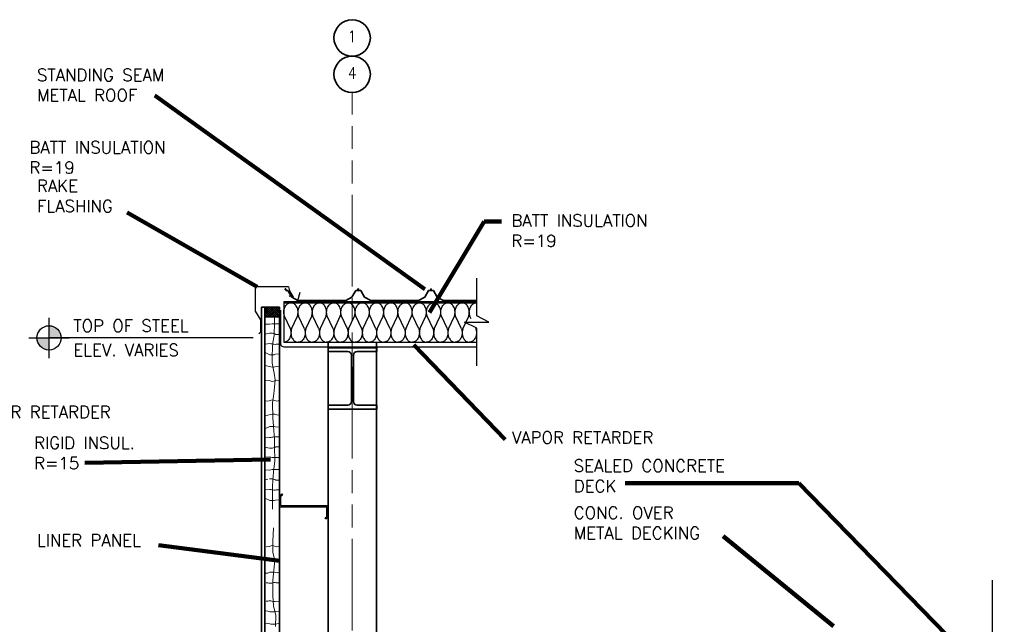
# Model space of a CAD drawing. Extents: x 155 to 606, y 184 to 461.
# Tile 19 of 28: x 250 to 412, y 358 to 458. Entities that reach past the tile are written whole.
import ezdxf
from ezdxf.enums import TextEntityAlignment as Align

# ---------------------------------------------------------------- set-up
doc = ezdxf.new("R2010")
doc.units = 0
doc.header["$LTSCALE"] = 0.63
doc.header["$MEASUREMENT"] = 0
doc.linetypes.add('od37a204$0$ACAD_ISO08W100', pattern=[36, 24, -3, 6, -3])
doc.linetypes.add('od37a204$0$ACAD_ISO09W100', pattern=[45, 24, -3, 6, -3, 6, -3])
doc.layers.add('52', color=7, linetype='Continuous')
for name, color, linetype, lineweight in [('A-Anno-Patt', 52, 'Continuous', 18), ('G-Anno-Text', 53, 'Continuous', 35), ('od37a204$0$A-Anno-Patt', 152, 'Continuous', 18), ('od37a204$0$A-Anno-Text', 53, 'Continuous', 25), ('od37a204$0$A-Roof-Otln', 6, 'Continuous', 35), ('od37a204$0$S-Anno-Brkl', 3, 'Continuous', 25), ('od37a204$0$S-Anno-Symb', 6, 'Continuous', 35), ('od37a204$0$S-Cols-Scnd', 2, 'Continuous', 35), ('od37a204$0$S-Sect-Cntr', 5, 'od37a204$0$ACAD_ISO08W100', 18), ('od37a204$0$S-Sect-Genf', 6, 'Continuous', 35), ('od37a204$0$S-Sect-Join', 1, 'Continuous', 25), ('od37a204$0$S-Sect-Stls', 3, 'Continuous', 25)]:
    doc.layers.add(name, color=color, linetype=linetype, lineweight=lineweight)
doc.styles.add('notes', font='ARIAL.TTF')
doc.styles.add('od37a204$0$NOTES', font='romans.shx')
doc.dimstyles.new('EARCH', dxfattribs={"dimtxt": 0.125, "dimasz": 0.125, "dimexe": 0.0625, "dimexo": 0.0625, "dimgap": 0.0625, "dimtad": 1, "dimdec": 4, "dimzin": 3, "dimdsep": 46, "dimlunit": 4, "dimtxsty": 'notes', "dimcen": 0, "dimclrd": 256, "dimclre": 256, "dimadec": 0, "dimazin": 0, "dimtfac": 0.75, "dimtdec": 4, "dimtmove": 1, "dimatfit": 3, "dimfxl": 0, "dimfrac": 1, "dimtolj": 1, "dimtzin": 3, "dimlwd": 18, "dimlwe": 18, "dimarcsym": 0})
doc.dimstyles.new('od37a204$0$EARCH', dxfattribs={"dimtxt": 0.125, "dimasz": 0.125, "dimexe": 0.0625, "dimexo": 0.0625, "dimgap": 0.0625, "dimtad": 1, "dimdec": 4, "dimzin": 3, "dimdsep": 46, "dimlunit": 4, "dimtxsty": 'od37a204$0$NOTES', "dimcen": 0, "dimclrd": 256, "dimclre": 256, "dimadec": 0, "dimazin": 0, "dimtfac": 0.75, "dimtdec": 4, "dimtmove": 1, "dimatfit": 3, "dimfxl": 0, "dimfrac": 1, "dimtolj": 1, "dimtzin": 3, "dimlwd": 18, "dimlwe": 18, "dimarcsym": 0})

# ---------------------------------------------------------------- blocks, each defined once
blk = doc.blocks.new('od37a204$0$COLNO')
blk.add_circle((0, 0.1875), 0.1875)
at = {"style": 'od37a204$0$NOTES', "width": 0.9}
blk.add_attdef('TAG00', text='', height=0.12, dxfattribs=at).set_placement((0, 0), align=Align.MIDDLE)
blk = doc.blocks.new('od37a204$0$SSMR')
for p, q in [((1.010375, 0.583375), (1.650125, 1.691375)), ((1.650125, 1.691375), (2.05225, 1.691375)), ((2.004375, 1.973), (2.101375, 1.973)), ((2.004375, 1.75575), (2.004375, 1.973)), ((2.05225, 1.691375), (2.05225, 1.949375)), ((2.05225, 1.691375), (2.05225, 1.949375)), ((2.101375, 1.691375), (2.101375, 1.973)), ((2.454375, 1.691375), (2.101375, 1.691375)), ((3.094125, 0.583375), (2.454375, 1.691375)), ((0, 0), (1.010375, 0.583375)), ((4.1045, 0), (3.094125, 0.583375)), ((4.094125, 0.006), (4.54775, 0.006)), ((12, 0), (4.1045, 0))]:
    blk.add_line(p, q)
blk = doc.blocks.new('od37a204$0$TARGET')
h = blk.add_hatch(color=256)
h.paths.add_polyline_path([(-0.125, 0, 0.414192), (0, -0.125), (0, 0)])
h.paths.add_polyline_path([(0, 0), (0.125, 0, 0.000219), (0.125, 0, 0.413978), (0, 0.125)])
for p, q in [((0, -0.208), (0, 0.208)), ((-0.208, 0), (0.208, 0))]:
    blk.add_line(p, q)
blk.add_circle((0, 0), 0.125)
blk = doc.blocks.new('batt')
at = {"layer": '52', "color": 7, "linetype": 'Continuous'}
for p, q in [((1.28, 2.6), (0.12, 5.1)), ((1.5, 2.59), (2.67, 5.09)), ((4.05, 2.6), (2.89, 5.1)), ((4.28, 2.59), (5.44, 5.09)), ((6.83, 2.6), (5.67, 5.1)), ((7.06, 2.59), (8.22, 5.09)), ((9.61, 2.6), (8.45, 5.1)), ((9.84, 2.59), (11, 5.09)), ((12.39, 2.6), (11.23, 5.1)), ((12.62, 2.59), (13.78, 5.09)), ((15.17, 2.6), (14.01, 5.1)), ((15.39, 2.59), (16.56, 5.09))]:
    blk.add_line(p, q, dxfattribs=at)
for points, knots in [([(0.12, 5.09), (0.05, 5.31), (0.02, 5.53), (0.01, 5.75), (0, 5.97), (0.02, 6.19), (0.07, 6.42), (0.14, 6.68), (0.25, 6.92), (0.41, 7.15), (0.54, 7.33), (0.68, 7.45), (0.88, 7.55), (1.05, 7.64), (1.22, 7.68), (1.39, 7.68)], [0, 0, 0, 0, 0.203024, 0.203024, 0.203024, 0.406763, 0.406763, 0.406763, 0.652174, 0.652174, 0.652174, 0.840953, 0.840953, 0.840953, 1, 1, 1, 1]), ([(2.67, 5.09), (2.73, 5.31), (2.76, 5.53), (2.78, 5.75), (2.79, 5.97), (2.76, 6.19), (2.71, 6.42), (2.65, 6.68), (2.54, 6.92), (2.37, 7.15), (2.24, 7.33), (2.1, 7.45), (1.9, 7.55), (1.73, 7.64), (1.56, 7.68), (1.39, 7.68)], [0, 0, 0, 0, 0.203024, 0.203024, 0.203024, 0.406763, 0.406763, 0.406763, 0.652174, 0.652174, 0.652174, 0.840953, 0.840953, 0.840953, 1, 1, 1, 1]), ([(2.9, 5.09), (2.83, 5.31), (2.8, 5.53), (2.79, 5.75), (2.77, 5.97), (2.8, 6.19), (2.85, 6.42), (2.92, 6.68), (3.02, 6.92), (3.19, 7.15), (3.32, 7.33), (3.46, 7.45), (3.66, 7.55), (3.83, 7.64), (4, 7.68), (4.17, 7.68)], [0, 0, 0, 0, 0.203, 0.203, 0.203, 0.406811, 0.406811, 0.406811, 0.652112, 0.652112, 0.652112, 0.840924, 0.840924, 0.840924, 1, 1, 1, 1]), ([(5.44, 5.09), (5.51, 5.31), (5.54, 5.53), (5.55, 5.75), (5.57, 5.97), (5.54, 6.19), (5.49, 6.42), (5.42, 6.68), (5.32, 6.92), (5.15, 7.15), (5.02, 7.33), (4.88, 7.45), (4.68, 7.55), (4.51, 7.64), (4.34, 7.68), (4.17, 7.68)], [0, 0, 0, 0, 0.202975, 0.202975, 0.202975, 0.406761, 0.406761, 0.406761, 0.651878, 0.651878, 0.651878, 0.840944, 0.840944, 0.840944, 1, 1, 1, 1]), ([(5.67, 5.09), (5.61, 5.31), (5.58, 5.53), (5.56, 5.75), (5.55, 5.97), (5.58, 6.19), (5.63, 6.42), (5.69, 6.68), (5.8, 6.92), (5.97, 7.15), (6.1, 7.33), (6.24, 7.45), (6.44, 7.55), (6.61, 7.64), (6.78, 7.68), (6.95, 7.68)], [0, 0, 0, 0, 0.203024, 0.203024, 0.203024, 0.406763, 0.406763, 0.406763, 0.652174, 0.652174, 0.652174, 0.840953, 0.840953, 0.840953, 1, 1, 1, 1]), ([(8.22, 5.09), (8.29, 5.31), (8.32, 5.53), (8.33, 5.75), (8.34, 5.97), (8.32, 6.19), (8.27, 6.42), (8.2, 6.68), (8.09, 6.92), (7.93, 7.15), (7.8, 7.33), (7.66, 7.45), (7.46, 7.55), (7.29, 7.64), (7.12, 7.68), (6.95, 7.68)], [0, 0, 0, 0, 0.203024, 0.203024, 0.203024, 0.406763, 0.406763, 0.406763, 0.652174, 0.652174, 0.652174, 0.840953, 0.840953, 0.840953, 1, 1, 1, 1]), ([(8.45, 5.09), (8.38, 5.31), (8.35, 5.53), (8.34, 5.75), (8.33, 5.97), (8.35, 6.19), (8.41, 6.42), (8.47, 6.68), (8.58, 6.92), (8.75, 7.15), (8.88, 7.33), (9.02, 7.45), (9.22, 7.55), (9.39, 7.64), (9.56, 7.68), (9.73, 7.68)], [0, 0, 0, 0, 0.203, 0.203, 0.203, 0.406811, 0.406811, 0.406811, 0.652112, 0.652112, 0.652112, 0.840924, 0.840924, 0.840924, 1, 1, 1, 1]), ([(11, 5.09), (11.07, 5.31), (11.1, 5.53), (11.11, 5.75), (11.12, 5.97), (11.1, 6.19), (11.04, 6.42), (10.98, 6.68), (10.87, 6.92), (10.71, 7.15), (10.58, 7.33), (10.43, 7.45), (10.23, 7.55), (10.07, 7.64), (9.89, 7.68), (9.73, 7.68)], [0, 0, 0, 0, 0.202975, 0.202975, 0.202975, 0.406761, 0.406761, 0.406761, 0.651878, 0.651878, 0.651878, 0.840944, 0.840944, 0.840944, 1, 1, 1, 1]), ([(11.23, 5.09), (11.16, 5.31), (11.13, 5.53), (11.12, 5.75), (11.11, 5.97), (11.13, 6.2), (11.19, 6.42), (11.25, 6.68), (11.36, 6.92), (11.53, 7.15), (11.66, 7.33), (11.8, 7.45), (12, 7.56), (12.16, 7.65), (12.34, 7.68), (12.5, 7.68)], [0, 0, 0, 0, 0.203024, 0.203024, 0.203024, 0.406763, 0.406763, 0.406763, 0.652174, 0.652174, 0.652174, 0.840953, 0.840953, 0.840953, 1, 1, 1, 1]), ([(13.78, 5.09), (13.84, 5.31), (13.87, 5.53), (13.89, 5.75), (13.9, 5.97), (13.88, 6.2), (13.82, 6.42), (13.76, 6.68), (13.65, 6.92), (13.48, 7.15), (13.35, 7.33), (13.21, 7.45), (13.01, 7.56), (12.84, 7.65), (12.67, 7.68), (12.5, 7.68)], [0, 0, 0, 0, 0.203024, 0.203024, 0.203024, 0.406763, 0.406763, 0.406763, 0.652174, 0.652174, 0.652174, 0.840953, 0.840953, 0.840953, 1, 1, 1, 1]), ([(14.01, 5.09), (13.94, 5.31), (13.91, 5.53), (13.9, 5.75), (13.89, 5.97), (13.91, 6.2), (13.96, 6.42), (14.03, 6.68), (14.14, 6.92), (14.3, 7.15), (14.43, 7.33), (14.57, 7.45), (14.77, 7.56), (14.94, 7.65), (15.11, 7.68), (15.28, 7.68)], [0, 0, 0, 0, 0.203, 0.203, 0.203, 0.406811, 0.406811, 0.406811, 0.652112, 0.652112, 0.652112, 0.840924, 0.840924, 0.840924, 1, 1, 1, 1]), ([(16.56, 5.09), (16.62, 5.31), (16.65, 5.53), (16.67, 5.75), (16.68, 5.97), (16.65, 6.2), (16.6, 6.42), (16.54, 6.68), (16.43, 6.92), (16.26, 7.15), (16.13, 7.33), (15.99, 7.45), (15.79, 7.56), (15.62, 7.65), (15.45, 7.68), (15.28, 7.68)], [0, 0, 0, 0, 0.202975, 0.202975, 0.202975, 0.406761, 0.406761, 0.406761, 0.651878, 0.651878, 0.651878, 0.840944, 0.840944, 0.840944, 1, 1, 1, 1]), ([(1.28, 2.59), (1.34, 2.37), (1.37, 2.15), (1.38, 1.93), (1.4, 1.71), (1.37, 1.49), (1.32, 1.27), (1.26, 1), (1.15, 0.77), (0.98, 0.53), (0.85, 0.36), (0.71, 0.24), (0.51, 0.13), (0.34, 0.04), (0.17, 0), (0, 0)], [0, 0, 0, 0, 0.2026, 0.2026, 0.2026, 0.406334, 0.406334, 0.406334, 0.651739, 0.651739, 0.651739, 0.840514, 0.840514, 0.840514, 1, 1, 1, 1]), ([(1.5, 2.59), (1.44, 2.37), (1.41, 2.15), (1.4, 1.93), (1.38, 1.71), (1.41, 1.49), (1.46, 1.27), (1.52, 1), (1.63, 0.77), (1.8, 0.53), (1.93, 0.36), (2.07, 0.24), (2.27, 0.13), (2.44, 0.04), (2.61, 0), (2.78, 0)], [0, 0, 0, 0, 0.202911, 0.202911, 0.202911, 0.406622, 0.406622, 0.406622, 0.651886, 0.651886, 0.651886, 0.840948, 0.840948, 0.840948, 1, 1, 1, 1]), ([(4.05, 2.59), (4.12, 2.37), (4.15, 2.15), (4.16, 1.93), (4.17, 1.71), (4.15, 1.49), (4.1, 1.27), (4.03, 1), (3.93, 0.77), (3.76, 0.53), (3.63, 0.36), (3.49, 0.24), (3.29, 0.13), (3.12, 0.04), (2.95, 0), (2.78, 0)], [0, 0, 0, 0, 0.203007, 0.203007, 0.203007, 0.40679, 0.40679, 0.40679, 0.652099, 0.652099, 0.652099, 0.840919, 0.840919, 0.840919, 1, 1, 1, 1]), ([(4.28, 2.59), (4.22, 2.37), (4.18, 2.15), (4.17, 1.93), (4.16, 1.71), (4.18, 1.49), (4.24, 1.27), (4.3, 1), (4.41, 0.77), (4.58, 0.53), (4.71, 0.36), (4.85, 0.24), (5.05, 0.13), (5.22, 0.04), (5.39, 0), (5.56, 0)], [0, 0, 0, 0, 0.203089, 0.203089, 0.203089, 0.406928, 0.406928, 0.406928, 0.652417, 0.652417, 0.652417, 0.841256, 0.841256, 0.841256, 1, 1, 1, 1]), ([(6.83, 2.59), (6.9, 2.37), (6.93, 2.15), (6.94, 1.93), (6.95, 1.71), (6.93, 1.49), (6.88, 1.27), (6.81, 1), (6.7, 0.77), (6.54, 0.54), (6.41, 0.36), (6.26, 0.24), (6.06, 0.13), (5.9, 0.04), (5.73, 0), (5.56, 0)], [0, 0, 0, 0, 0.2026, 0.2026, 0.2026, 0.406334, 0.406334, 0.406334, 0.651739, 0.651739, 0.651739, 0.840514, 0.840514, 0.840514, 1, 1, 1, 1]), ([(7.06, 2.59), (6.99, 2.37), (6.96, 2.15), (6.95, 1.93), (6.94, 1.71), (6.96, 1.49), (7.02, 1.27), (7.08, 1), (7.19, 0.77), (7.36, 0.54), (7.49, 0.36), (7.63, 0.24), (7.83, 0.13), (8, 0.04), (8.17, 0), (8.34, 0)], [0, 0, 0, 0, 0.202911, 0.202911, 0.202911, 0.406622, 0.406622, 0.406622, 0.651886, 0.651886, 0.651886, 0.840948, 0.840948, 0.840948, 1, 1, 1, 1]), ([(9.61, 2.59), (9.68, 2.37), (9.71, 2.15), (9.72, 1.93), (9.73, 1.71), (9.71, 1.49), (9.65, 1.27), (9.59, 1), (9.48, 0.77), (9.31, 0.54), (9.18, 0.36), (9.04, 0.24), (8.84, 0.13), (8.67, 0.04), (8.5, 0), (8.34, 0)], [0, 0, 0, 0, 0.203007, 0.203007, 0.203007, 0.40679, 0.40679, 0.40679, 0.652099, 0.652099, 0.652099, 0.840919, 0.840919, 0.840919, 1, 1, 1, 1]), ([(9.84, 2.59), (9.77, 2.37), (9.74, 2.15), (9.73, 1.93), (9.72, 1.71), (9.74, 1.49), (9.79, 1.27), (9.86, 1), (9.97, 0.77), (10.14, 0.54), (10.26, 0.36), (10.41, 0.24), (10.61, 0.13), (10.77, 0.04), (10.94, 0), (11.11, 0)], [0, 0, 0, 0, 0.203089, 0.203089, 0.203089, 0.406928, 0.406928, 0.406928, 0.652417, 0.652417, 0.652417, 0.841256, 0.841256, 0.841256, 1, 1, 1, 1]), ([(12.39, 2.59), (12.45, 2.38), (12.48, 2.16), (12.5, 1.94), (12.51, 1.71), (12.49, 1.49), (12.43, 1.27), (12.37, 1), (12.26, 0.77), (12.09, 0.54), (11.96, 0.36), (11.82, 0.24), (11.62, 0.13), (11.45, 0.04), (11.28, 0), (11.11, 0)], [0, 0, 0, 0, 0.2026, 0.2026, 0.2026, 0.406334, 0.406334, 0.406334, 0.651739, 0.651739, 0.651739, 0.840514, 0.840514, 0.840514, 1, 1, 1, 1]), ([(12.62, 2.59), (12.55, 2.38), (12.52, 2.16), (12.51, 1.94), (12.5, 1.71), (12.52, 1.49), (12.57, 1.27), (12.64, 1), (12.74, 0.77), (12.91, 0.54), (13.04, 0.36), (13.18, 0.24), (13.38, 0.13), (13.55, 0.04), (13.72, 0), (13.89, 0)], [0, 0, 0, 0, 0.202911, 0.202911, 0.202911, 0.406622, 0.406622, 0.406622, 0.651886, 0.651886, 0.651886, 0.840948, 0.840948, 0.840948, 1, 1, 1, 1]), ([(15.16, 2.59), (15.23, 2.38), (15.26, 2.16), (15.27, 1.94), (15.29, 1.71), (15.26, 1.49), (15.21, 1.27), (15.14, 1), (15.04, 0.77), (14.87, 0.54), (14.74, 0.36), (14.6, 0.24), (14.4, 0.13), (14.23, 0.04), (14.06, 0), (13.89, 0)], [0, 0, 0, 0, 0.203007, 0.203007, 0.203007, 0.40679, 0.40679, 0.40679, 0.652099, 0.652099, 0.652099, 0.840919, 0.840919, 0.840919, 1, 1, 1, 1]), ([(15.39, 2.59), (15.33, 2.38), (15.3, 2.16), (15.28, 1.94), (15.27, 1.71), (15.3, 1.49), (15.35, 1.27), (15.42, 1), (15.52, 0.77), (15.69, 0.54), (15.82, 0.36), (15.96, 0.24), (16.16, 0.13), (16.33, 0.04), (16.5, 0), (16.67, 0)], [0, 0, 0, 0, 0.203089, 0.203089, 0.203089, 0.406928, 0.406928, 0.406928, 0.652417, 0.652417, 0.652417, 0.841256, 0.841256, 0.841256, 1, 1, 1, 1])]:
    blk.add_open_spline(points, degree=3, knots=knots, dxfattribs=at)

msp = doc.modelspace()

# ---------------------------------------------------------------- linework, layer by layer
at = {"layer": '52', "color": 7, "linetype": 'Continuous'}
for p, q in [((322.98847, 406.63473), (322.0046, 408.74986)), ((323.18159, 406.62864), (324.16445, 408.74376)), ((324.58064, 408.27299), (324.35858, 408.75088)), ((325.34144, 406.63575), (325.31797, 406.68625))]:
    msp.add_line(p, q, dxfattribs=at)
for points, knots in [([(322.00764, 408.74376), (321.95063, 408.92869), (321.92487, 409.11503), (321.91414, 409.30177), (321.90337, 409.48917), (321.92371, 409.67909), (321.96902, 409.86689), (322.0236, 410.09309), (322.11524, 410.29051), (322.25768, 410.48689), (322.36725, 410.63795), (322.48673, 410.73975), (322.65611, 410.83043), (322.79881, 410.90683), (322.9432, 410.93981), (323.08605, 410.93817)], [0, 0, 0, 0, 0.203023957, 0.203023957, 0.203023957, 0.406763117, 0.406763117, 0.406763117, 0.652173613, 0.652173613, 0.652173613, 0.840952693, 0.840952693, 0.840952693, 1, 1, 1, 1]), ([(324.16445, 408.74376), (324.22146, 408.92869), (324.24722, 409.11503), (324.25795, 409.30177), (324.26872, 409.48917), (324.24838, 409.67909), (324.20307, 409.86689), (324.1485, 410.09309), (324.05685, 410.29051), (323.91441, 410.48689), (323.80484, 410.63795), (323.68536, 410.73975), (323.51598, 410.83043), (323.37328, 410.90683), (323.22889, 410.93981), (323.08605, 410.93817)], [0, 0, 0, 0, 0.203023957, 0.203023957, 0.203023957, 0.406763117, 0.406763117, 0.406763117, 0.652173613, 0.652173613, 0.652173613, 0.840952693, 0.840952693, 0.840952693, 1, 1, 1, 1]), ([(324.35959, 408.74376), (324.30279, 408.92874), (324.2773, 409.11506), (324.2671, 409.30177), (324.25687, 409.48922), (324.27766, 409.67906), (324.323, 409.86689), (324.37758, 410.09295), (324.46857, 410.29045), (324.61065, 410.48689), (324.72, 410.63809), (324.83969, 410.73979), (325.00907, 410.83043), (325.15178, 410.9068), (325.29617, 410.93986), (325.43901, 410.93817)], [0, 0, 0, 0, 0.203000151, 0.203000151, 0.203000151, 0.406811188, 0.406811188, 0.406811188, 0.652111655, 0.652111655, 0.652111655, 0.840924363, 0.840924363, 0.840924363, 1, 1, 1, 1]), ([(322.98745, 406.62762), (323.04446, 406.44303), (323.06955, 406.25702), (323.07995, 406.07063), (323.09041, 405.8832), (323.07028, 405.69332), (323.02506, 405.50551), (322.97059, 405.27929), (322.87888, 405.08186), (322.7364, 404.88551), (322.6268, 404.73447), (322.50731, 404.63281), (322.33797, 404.54197), (322.19491, 404.46522), (322.05022, 404.43165), (321.90702, 404.43321)], [0, 0, 0, 0, 0.202599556, 0.202599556, 0.202599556, 0.406334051, 0.406334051, 0.406334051, 0.651738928, 0.651738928, 0.651738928, 0.840513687, 0.840513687, 0.840513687, 1, 1, 1, 1]), ([(323.18159, 406.62864), (323.12501, 406.44368), (323.1004, 406.25734), (323.09011, 406.07063), (323.07978, 405.88318), (323.09937, 405.69334), (323.14398, 405.50551), (323.19769, 405.27938), (323.28916, 405.08185), (323.43162, 404.88551), (323.54143, 404.73416), (323.66143, 404.63257), (323.83107, 404.54197), (323.97378, 404.46574), (324.11816, 404.43252), (324.261, 404.43423)], [0, 0, 0, 0, 0.202911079, 0.202911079, 0.202911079, 0.406621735, 0.406621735, 0.406621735, 0.651886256, 0.651886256, 0.651886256, 0.840947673, 0.840947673, 0.840947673, 1, 1, 1, 1]), ([(325.3394, 406.62864), (325.39634, 406.44369), (325.42153, 406.25735), (325.4319, 406.07063), (325.4423, 405.8832), (325.42206, 405.69333), (325.37701, 405.50551), (325.32278, 405.27942), (325.23154, 405.08193), (325.08937, 404.88551), (324.97994, 404.73432), (324.86033, 404.63261), (324.69094, 404.54197), (324.54823, 404.4656), (324.40385, 404.43248), (324.261, 404.43423)], [0, 0, 0, 0, 0.203007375, 0.203007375, 0.203007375, 0.406790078, 0.406790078, 0.406790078, 0.652099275, 0.652099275, 0.652099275, 0.840918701, 0.840918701, 0.840918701, 1, 1, 1, 1])]:
    msp.add_open_spline(points, degree=3, knots=knots, dxfattribs=at)
at = {"layer": 'A-Anno-Patt'}
for p, q in [((292.14287, 407.92082), (292.14287, 408.62672)), ((292.14287, 407.07373), (292.14287, 407.92082)), ((290.51769, 405.77562), (291.29468, 405.94997)), ((290.53127, 407.42924), (291.28984, 407.39314)), ((291.28984, 407.39314), (291.7779, 407.46541)), ((291.28984, 407.39314), (291.28984, 407.39314)), ((291.29468, 405.94997), (291.78476, 405.92935)), ((291.7779, 407.46541), (292.06712, 407.48348)), ((291.78476, 405.92935), (291.9292, 405.89841)), ((291.9292, 405.89841), (292.1665, 405.82621)), ((292.06712, 407.48348), (292.32018, 407.48348)), ((292.08637, 406.19842), (292.14287, 407.07373)), ((292.08637, 405.54899), (292.08637, 406.19842)), ((292.32018, 407.48348), (292.32018, 407.48348)), ((292.32018, 407.48348), (292.90812, 407.48348)), ((291.8039, 403.54422), (291.86039, 404.39131)), ((291.86039, 404.39131), (292.08637, 405.54899)), ((292.1665, 405.82621), (292.36253, 405.73855)), ((292.36253, 405.73855), (292.96953, 405.72844)), ((290.57426, 404.12719), (291.34627, 404.20188)), ((290.5937, 402.74672), (291.34172, 402.37286)), ((291.34627, 404.20188), (291.5165, 404.18641)), ((291.5165, 404.18641), (291.68674, 404.15547)), ((291.68674, 404.15547), (291.87245, 404.11421)), ((291.77565, 402.16066), (291.8039, 403.54422)), ((291.87245, 404.11421), (292.03237, 404.09874)), ((292.03237, 404.09874), (292.26451, 404.07812)), ((292.26451, 404.07812), (292.42959, 404.1039)), ((292.42959, 404.1039), (292.94624, 404.1039)), ((291.34172, 402.37286), (291.61052, 402.37286)), ((291.61052, 402.37286), (292.06323, 402.387)), ((291.77565, 400.97474), (291.77565, 402.16066)), ((292.06323, 402.387), (292.28959, 402.44357)), ((292.28959, 402.44357), (292.92308, 402.50113)), ((290.60316, 400.60922), (291.51149, 400.39304)), ((291.51149, 400.39304), (291.75199, 400.35061)), ((291.75199, 400.35061), (292.17641, 400.36475)), ((292.08637, 399.33705), (291.77565, 400.97474)), ((292.17641, 400.36475), (292.54424, 400.43546)), ((292.54424, 400.43546), (292.96794, 400.4907)), ((290.54898, 398.18786), (291.24269, 398.14452)), ((291.24269, 398.14452), (291.59637, 398.03139)), ((291.59637, 398.03139), (291.83688, 397.98897)), ((291.83688, 397.98897), (292.16226, 398.07382)), ((292.25586, 398.26408), (292.08637, 399.33705)), ((292.14287, 397.02169), (292.25586, 398.26408)), ((292.16226, 398.07382), (292.5018, 398.18695)), ((292.5018, 398.18695), (292.90398, 398.10964)), ((292.00163, 395.92048), (292.14287, 397.02169)), ((290.58981, 394.74644), (291.24269, 394.78723)), ((291.24269, 394.78723), (291.59637, 394.90036)), ((291.59637, 394.90036), (291.83688, 394.94279)), ((291.8039, 394.45221), (292.00163, 395.92048)), ((291.83688, 394.94279), (292.16226, 394.85794)), ((292.16226, 394.85794), (292.5018, 394.74481)), ((292.5018, 394.74481), (292.94351, 394.82972)), ((291.88777, 391.97456), (291.8039, 394.45221)), ((290.56436, 392.3133), (291.51149, 392.53872)), ((291.51149, 392.53872), (291.75199, 392.58114)), ((291.75199, 392.58114), (292.17641, 392.567)), ((291.97251, 390.61923), (291.88777, 391.97456)), ((292.17641, 392.567), (292.54424, 392.49629)), ((292.54424, 392.49629), (292.94496, 392.44405)), ((290.56677, 390.17158), (291.34172, 390.5589)), ((291.34172, 390.5589), (291.61052, 390.5589)), ((291.61052, 390.5589), (292.06323, 390.54476)), ((292.11375, 388.38858), (291.97251, 390.61923)), ((292.06323, 390.54476), (292.28959, 390.48819)), ((292.28959, 390.48819), (292.98205, 390.42526)), ((290.53163, 388.80869), (291.34627, 388.72988)), ((291.34627, 388.72988), (291.5165, 388.74535)), ((291.5165, 388.74535), (291.68674, 388.77629)), ((291.68674, 388.77629), (291.87245, 388.81754)), ((291.87245, 388.81754), (292.03237, 388.83301)), ((292.03237, 388.83301), (292.26451, 388.85364)), ((292.11375, 387.31561), (292.11375, 388.38858)), ((292.26451, 388.85364), (292.42959, 388.82786)), ((292.42959, 388.82786), (292.9032, 388.82786)), ((290.56977, 387.14445), (291.29468, 386.98178)), ((291.29468, 386.98178), (291.78476, 387.00241)), ((291.78476, 387.00241), (291.9292, 387.03335)), ((291.9292, 387.03335), (292.1665, 387.10554)), ((292.19849, 384.8873), (292.11375, 387.31561)), ((292.1665, 387.10554), (292.36253, 387.19321)), ((292.36253, 387.19321), (292.90314, 387.20221)), ((290.58772, 385.5052), (291.28984, 385.53862)), ((291.28984, 385.53862), (291.28984, 385.53862)), ((291.28984, 385.53862), (291.7779, 385.46634)), ((291.7779, 385.46634), (292.06712, 385.44828)), ((291.97251, 383.0802), (292.19849, 384.8873)), ((292.06712, 385.44828), (292.32018, 385.44828)), ((292.32018, 385.44828), (292.32018, 385.44828)), ((292.32018, 385.44828), (292.9647, 385.44828)), ((290.56727, 383.41362), (291.28984, 383.37922)), ((291.28984, 383.37922), (291.7779, 383.4515)), ((291.28984, 383.37922), (291.28984, 383.37922)), ((291.7779, 383.4515), (292.06712, 383.46957)), ((292.06712, 383.46957), (292.32018, 383.46957)), ((292.32018, 383.46957), (292.32018, 383.46957)), ((292.32018, 383.46957), (292.9237, 383.46957)), ((291.0419, 381.87934), (290.6014, 381.78049)), ((291.29468, 381.93606), (291.78476, 381.91543)), ((291.78476, 381.91543), (291.9292, 381.88449)), ((291.83127, 380.79307), (291.97251, 383.0802)), ((291.9292, 381.88449), (292.1665, 381.8123)), ((292.1665, 381.8123), (292.36253, 381.72464)), ((292.36253, 381.72464), (292.90314, 381.71563)), ((290.57224, 380.11308), (291.34627, 380.18796)), ((291.34627, 380.18796), (291.5165, 380.17249)), ((291.5165, 380.17249), (291.68674, 380.14155)), ((291.68674, 380.14155), (291.87245, 380.1003)), ((291.83127, 379.3248), (291.83127, 380.79307)), ((291.87245, 380.1003), (292.03237, 380.08483)), ((292.03237, 380.08483), (292.26451, 380.0642)), ((292.26451, 380.0642), (292.42959, 380.08999)), ((292.42959, 380.08999), (292.9237, 380.08999)), ((290.64849, 378.70542), (291.34172, 378.35895)), ((291.34172, 378.35895), (291.61052, 378.35895)), ((291.61052, 378.35895), (292.06323, 378.37309)), ((291.83127, 376.92473), (291.83127, 379.3248)), ((292.06323, 378.37309), (292.28959, 378.42965)), ((292.28959, 378.42965), (293.00237, 378.49443)), ((291.85952, 371.61635), (292.00076, 373.847)), ((290.78998, 370.74503), (291.24269, 370.77332)), ((291.24269, 370.77332), (291.59637, 370.88645)), ((291.59637, 370.88645), (291.83688, 370.92888)), ((291.83688, 370.92888), (292.16226, 370.84403)), ((291.85952, 369.86571), (291.85952, 371.61635)), ((292.16226, 370.84403), (292.5018, 370.73089)), ((292.5018, 370.73089), (292.86963, 370.8016)), ((291.51149, 368.52481), (291.75199, 368.56723)), ((291.75199, 368.56723), (292.17641, 368.55309)), ((292.17024, 368.45391), (291.85952, 369.86571)), ((292.17641, 368.55309), (292.54424, 368.48238)), ((290.55557, 368.47248), (290.90316, 368.41167)), ((290.90316, 368.41167), (291.2144, 368.4541)), ((291.2144, 368.4541), (291.51149, 368.52481)), ((291.85677, 365.2347), (292.17024, 368.45391)), ((292.54424, 368.48238), (292.86963, 368.43996)), ((292.86963, 368.43996), (292.97407, 368.45301)), ((290.7051, 366.37528), (291.05878, 366.40357)), ((291.05878, 366.40357), (291.34172, 366.54498)), ((291.34172, 366.54498), (291.61052, 366.54498)), ((291.61052, 366.54498), (292.06323, 366.53084)), ((292.06323, 366.53084), (292.28959, 366.47428)), ((292.28959, 366.47428), (292.60083, 366.44599)), ((292.60083, 366.44599), (292.95451, 366.58741)), ((290.75817, 364.77785), (290.8923, 364.77785)), ((290.8923, 364.77785), (291.03674, 364.77785)), ((291.03674, 364.77785), (291.18635, 364.73144)), ((291.18635, 364.73144), (291.34627, 364.71597)), ((291.34627, 364.71597), (291.5165, 364.73144)), ((291.5165, 364.73144), (291.68674, 364.76238)), ((291.68674, 364.76238), (291.87245, 364.80363)), ((291.85677, 364.41585), (291.85677, 365.2347)), ((291.85677, 362.66521), (291.85677, 364.41585)), ((291.87245, 364.80363), (292.03237, 364.8191)), ((292.03237, 364.8191), (292.26451, 364.83972)), ((292.26451, 364.83972), (292.42959, 364.81394)), ((292.42959, 364.81394), (292.95192, 364.81394)), ((291.99801, 361.02752), (291.85677, 362.66521)), ((290.75817, 361.75282), (290.8923, 361.75282)), ((290.8923, 361.75282), (291.03674, 361.75282)), ((291.03674, 361.75282), (291.18635, 361.79923)), ((291.18635, 361.79923), (291.34627, 361.8147)), ((291.34627, 361.8147), (291.5165, 361.79923)), ((291.5165, 361.79923), (291.68674, 361.76829)), ((291.68674, 361.76829), (291.87245, 361.72704)), ((291.87245, 361.72704), (292.03237, 361.71157)), ((292.33698, 359.38983), (291.99801, 361.02752)), ((292.03237, 361.71157), (292.26451, 361.69094)), ((292.26451, 361.69094), (292.93386, 361.79549)), ((290.7051, 360.15538), (291.05878, 360.1271)), ((291.05878, 360.1271), (291.34172, 359.98569)), ((291.34172, 359.98569), (291.61052, 359.98569)), ((291.61052, 359.98569), (292.06323, 359.99983)), ((292.06323, 359.99983), (292.28959, 360.05639)), ((292.28048, 357.61096), (292.33698, 359.38983)), ((292.28959, 360.05639), (292.9631, 360.1176)), ((290.55132, 358.05745), (290.90316, 358.119)), ((290.90316, 358.119), (291.2144, 358.07657)), ((291.2144, 358.07657), (291.51149, 358.00586)), ((291.51149, 358.00586), (291.75199, 357.96344)), ((291.75199, 357.96344), (292.17641, 357.97758)), ((292.17641, 357.97758), (292.54424, 358.04829)), ((292.54424, 358.04829), (292.86963, 358.09071)), ((292.86963, 358.09071), (292.97911, 358.07703))]:
    msp.add_line(p, q, dxfattribs=at)
at = {"layer": 'od37a204$0$A-Anno-Patt'}
for p, q in [((290.54825, 409.57948), (291.20538, 410.23661)), ((292.12611, 408.60486), (290.54867, 410.1823)), ((291.419, 408.60486), (290.54867, 409.47519)), ((290.54936, 408.87348), (291.91249, 410.23661)), ((290.55005, 409.92472), (290.86195, 410.23661)), ((291.77255, 408.60486), (290.55185, 409.82556)), ((290.56011, 409.23778), (291.55894, 410.23661)), ((290.64986, 408.62043), (292.26604, 410.23661)), ((292.47966, 408.60486), (290.84441, 410.24011)), ((291.02051, 408.63753), (292.6196, 410.23661)), ((292.83321, 408.60486), (291.20146, 410.23661)), ((291.3414, 408.60486), (292.97315, 410.23661)), ((292.98418, 408.80745), (291.55502, 410.23661)), ((291.69495, 408.60486), (292.98418, 409.89409)), ((292.98418, 409.161), (291.90857, 410.23661)), ((292.04851, 408.60486), (292.98418, 409.54053)), ((292.98418, 409.51456), (292.26212, 410.23661)), ((292.40206, 408.60486), (292.98418, 409.18698)), ((292.98418, 409.86811), (292.61568, 410.23661)), ((292.98418, 410.22166), (292.96923, 410.23661)), ((291.07556, 408.60486), (290.55005, 409.13037)), ((290.71305, 408.60486), (290.55005, 408.76785)), ((291.06545, 408.60486), (291.05005, 408.62025)), ((292.75561, 408.60486), (292.98418, 408.83343))]:
    msp.add_line(p, q, dxfattribs=at)
at = {"layer": 'od37a204$0$A-Anno-Text'}
msp.add_line((288.59634, 405.157), (254.96679, 405.157), dxfattribs=at)
at = {"layer": 'od37a204$0$A-Roof-Otln'}
for p, q in [((293.89843, 413.26424), (293.99543, 413.26424)), ((293.89843, 413.04699), (293.89843, 413.26424)), ((293.99543, 412.98261), (293.99543, 413.26424)), ((294.34843, 412.98261), (293.99543, 412.98261)), ((294.98818, 411.87461), (294.34843, 412.98261)), ((316.90443, 411.87461), (317.54418, 412.98261)), ((317.54418, 412.98261), (317.9463, 412.98261)), ((317.89843, 413.26424), (317.99543, 413.26424)), ((317.89843, 413.04699), (317.89843, 413.26424)), ((317.9463, 412.98261), (317.9463, 413.24061)), ((317.9463, 412.98261), (317.9463, 413.24061)), ((317.99543, 412.98261), (317.99543, 413.26424)), ((318.34843, 412.98261), (317.99543, 412.98261)), ((318.98818, 411.87461), (318.34843, 412.98261)), ((295.99855, 411.29124), (294.98818, 411.87461)), ((303.89405, 411.29124), (295.99855, 411.29124)), ((315.89405, 411.29124), (316.90443, 411.87461)), ((319.99855, 411.29124), (318.98818, 411.87461)), ((319.98818, 411.29724), (320.4418, 411.29724)), ((325.4328, 411.29124), (319.99855, 411.29124))]:
    msp.add_line(p, q, dxfattribs=at)
at = {"layer": 'od37a204$0$S-Anno-Brkl', "flags": 128}
for points in [[(325.47943, 400.55374), (325.47943, 406.76128), (323.47943, 407.76128), (327.47943, 407.76128), (325.47943, 408.76128), (325.47943, 414.96882)], [(410.48018, 365.22364), (410.48018, 355.35242), (412.48018, 354.35242), (408.48018, 354.35242), (410.48018, 353.35242), (410.48018, 342.88222)]]:
    msp.add_lwpolyline(points, dxfattribs=at)
at = {"layer": 'od37a204$0$S-Cols-Scnd'}
for p, q in [((300.98418, 218.89424), (300.98418, 404.29074)), ((308.98418, 218.89424), (308.98418, 404.29074))]:
    msp.add_line(p, q, dxfattribs=at)
at = {"layer": 'od37a204$0$S-Cols-Scnd', "flags": 128}
msp.add_lwpolyline([(300.98418, 403.53524), (309.00418, 403.53524), (309.00418, 402.91524), (305.79918, 402.91524, 0.414213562), (305.16918, 402.28524), (305.16918, 394.68524, 0.414213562), (305.79918, 394.05524), (309.00418, 394.05524), (309.00418, 393.43524), (300.98418, 393.43524), (300.98418, 394.05524), (304.18918, 394.05524, 0.414213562), (304.81918, 394.68524), (304.81918, 402.28524, 0.414213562), (304.18918, 402.91524), (300.98418, 402.91524), (300.98418, 403.53524)], format="xyb", dxfattribs=at)
at = {"layer": 'od37a204$0$S-Cols-Scnd'}
msp.add_point((301.01955, 403.53524), dxfattribs=at)
at = {"layer": 'od37a204$0$S-Sect-Cntr', "linetype": 'od37a204$0$ACAD_ISO09W100'}
msp.add_line((304.94243, 215.15886), (304.94243, 445.58449), dxfattribs=at)
at = {"layer": 'od37a204$0$S-Sect-Genf'}
for p, q in [((289.98418, 215.89424), (289.98418, 410.23661)), ((289.98418, 410.23661), (292.98418, 410.23661)), ((290.55005, 215.89424), (290.55005, 410.23661)), ((292.90586, 215.89424), (292.98418, 410.23661)), ((300.9788, 365.23636), (300.9788, 362.67386))]:
    msp.add_line(p, q, dxfattribs=at)
at = {"layer": 'od37a204$0$S-Sect-Join'}
msp.add_line((290.55005, 408.60486), (292.98418, 408.60486), dxfattribs=at)
at = {"layer": 'od37a204$0$S-Sect-Stls'}
for p, q in [((294.46838, 413.58073), (288.95401, 413.58073)), ((288.95401, 413.58073), (288.95401, 409.54564)), ((294.46838, 413.58073), (294.63155, 412.91386)), ((294.63155, 412.91386), (295.22731, 411.88209)), ((295.99855, 411.29124), (296.37427, 412.69342)), ((293.67143, 411.14299), (325.4328, 411.14299)), ((293.67143, 411.14299), (293.67143, 404.42711)), ((293.67143, 410.93024), (325.4328, 410.93024)), ((295.01793, 412.24486), (294.54555, 411.97211)), ((288.95401, 409.54564), (289.83592, 408.14477)), ((293.14917, 409.70186), (293.14917, 404.19374)), ((289.83592, 408.14477), (289.83592, 406.08883)), ((289.83592, 406.08883), (289.58083, 405.83374)), ((293.67143, 404.42711), (325.4328, 404.42711)), ((293.67143, 403.70411), (325.4328, 403.70411)), ((292.98418, 379.13811), (293.3508, 379.45136)), ((292.98418, 377.33836), (292.98418, 379.13811)), ((293.18055, 379.04724), (293.47943, 379.30274)), ((293.18105, 377.53549), (293.18055, 379.04724)), ((293.3508, 379.45136), (293.47755, 379.30111)), ((292.98418, 377.33836), (300.7868, 377.33836)), ((293.18105, 377.53549), (300.98293, 377.53549)), ((300.7863, 375.74024), (300.7868, 377.33836)), ((300.98293, 375.65099), (300.98293, 377.53549)), ((300.49705, 375.49274), (300.7863, 375.74024)), ((300.62568, 375.34399), (300.49705, 375.49274)), ((300.62568, 375.34399), (300.98293, 375.65099))]:
    msp.add_line(p, q, dxfattribs=at)
msp.add_arc((293.64917, 404.19368), 0.5, 180, 281.7019444, dxfattribs=at)

# ---------------------------------------------------------------- block references
at = {"layer": 'G-Anno-Text', "xscale": 0.84699999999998, "yscale": 0.8470000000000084, "zscale": 0.8470000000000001}
for p in [(293.67143, 404.42711), (307.78923, 404.43016)]:
    msp.add_blockref('batt', p, dxfattribs=at)
at = {"layer": 'od37a204$0$A-Anno-Text', "xscale": 16, "yscale": 16, "zscale": 16}
msp.add_blockref('od37a204$0$TARGET', (254.96679, 405.157), dxfattribs=at)
at = {"layer": 'od37a204$0$A-Roof-Otln'}
msp.add_blockref('od37a204$0$SSMR', (303.89405, 411.29124), dxfattribs=at)
at = {"layer": 'od37a204$0$S-Anno-Symb'}
ref = msp.add_blockref('od37a204$0$COLNO', (304.94243, 451.58449), dxfattribs=dict(at, xscale=16, yscale=16))
ref.add_attrib('TAG00', '1', dxfattribs={"layer": 'od37a204$0$A-Anno-Text', "height": 1.92, "style": 'od37a204$0$NOTES', "width": 0.9}).set_placement((304.94168, 454.81799), align=Align.MIDDLE_CENTER)
ref = msp.add_blockref('od37a204$0$COLNO', (304.94243, 445.58449), dxfattribs=dict(at, xscale=16, yscale=16))
ref.add_attrib('TAG00', '4', dxfattribs={"layer": 'od37a204$0$A-Anno-Text', "height": 1.92, "style": 'od37a204$0$NOTES', "width": 0.9}).set_placement((304.94168, 448.81799), align=Align.MIDDLE_CENTER)

# ---------------------------------------------------------------- texts
at = {"layer": 'od37a204$0$A-Anno-Text', "style": 'od37a204$0$NOTES'}
for s, p in [('TOP OF STEEL', (258.96679, 406.157)), ('ELEV. VARIES', (258.96679, 402.157))]:
    msp.add_text(s, height=2, dxfattribs=at).set_placement(p)
at = {"layer": 'od37a204$0$A-Anno-Text', "char_height": 2, "attachment_point": 7, "style": 'od37a204$0$NOTES'}
for s, insert in [('STANDING SEAM\\PMETAL ROOF', (252.96972, 444.14072)), ('BATT INSULATION\\PR=19', (251.73029, 432.21643)), ('RAKE\\PFLASHING', (252.97195, 425.87224)), ('BATT INSULATION\\PR=19', (331.20261, 420.14785)), ('VAPOR RETARDER', (241.82562, 391.93299)), ('VAPOR RETARDER', (331.2807, 387.72849)), ('RIGID INSUL.\\PR=15', (252.49373, 383.52027)), ('CONC. OVER\\PMETAL DECKING', (341.48624, 371.99539)), ('LINER PANEL', (252.96679, 370.78878))]:
    msp.add_mtext(s, dxfattribs=dict(at, insert=insert))
at = {"layer": 'od37a204$0$A-Anno-Text', "insert": (341.48624, 379.73148), "char_height": 2, "attachment_point": 7, "line_spacing_factor": 1.008036, "style": 'od37a204$0$NOTES'}
msp.add_mtext('SEALED CONCRETE \\PDECK', dxfattribs=at)

# ---------------------------------------------------------------- leaders
at = {"layer": 'od37a204$0$A-Anno-Text'}
for points, override in [([(316.94647, 413.18954), (272.42232, 445.07007)], {"dimscale": 16, "dimgap": 0.0625, "dimtad": 0, "dimclrd": 0, "dimlwd": 65534}), ([(289.27229, 413.57834), (267.82734, 425.79457)], {"dimscale": 16, "dimgap": 0.0625, "dimtad": 0, "dimclrd": 0, "dimlwd": 65534}), ([(317.6938, 409.31401), (326.71272, 424.34554), (329.57587, 424.34554)], {"dimscale": 16, "dimtad": 0, "dimclrd": 0, "dimlwd": 65534}), ([(315.13498, 404.03326), (330.16677, 388.4104)], {"dimscale": 16, "dimgap": 0.0625, "dimtad": 0, "dimclrd": 0, "dimlwd": 65534}), ([(291.46422, 385.13407), (260.88682, 384.54635)], {"dimscale": 16, "dimgap": 0.0625, "dimtad": 0, "dimclrd": 0, "dimlwd": 65534}), ([(384.30779, 357.66617), (366.11699, 372.49002)], {"dimscale": 16, "dimgap": 0.0625, "dimtad": 0, "dimclrd": 0, "dimlwd": 65534}), ([(293.01693, 368.40799), (272.99811, 371.00374)], {"dimscale": 16, "dimgap": 0.0625, "dimtad": 0, "dimclrd": 0, "dimlwd": 65534})]:
    msp.add_leader(points, dimstyle='od37a204$0$EARCH', override=override, dxfattribs=at)
at = {"layer": 'od37a204$0$A-Anno-Text', "lineweight": 18}
msp.add_leader([(402.97122, 356.23566), (378.58548, 381.226), (349.96752, 381.226)], dimstyle='EARCH', override={"dimscale": 16, "dimclrd": 0, "dimlwd": 65534}, dxfattribs=at)

doc.saveas('drawing.dxf')
